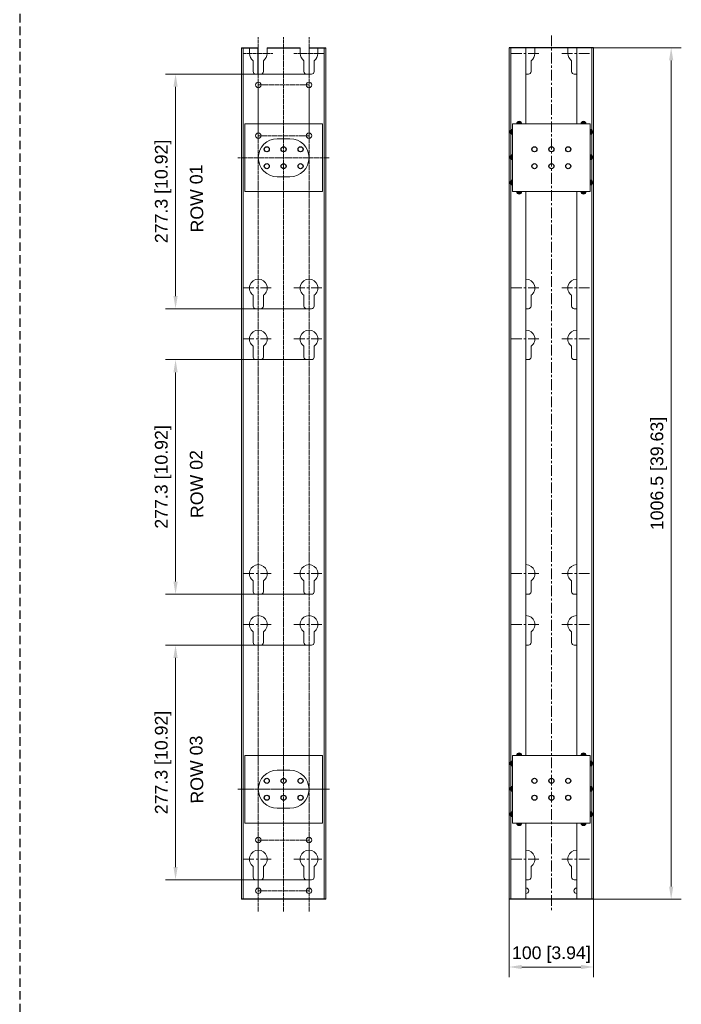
# Model space of a CAD drawing. Header units: millimetres. Extents: x -1086 to 4901, y 927 to 9917.
# Tile 2 of 85: x 204 to 986, y 2111 to 3275. Entities that reach past the tile are written whole.
import ezdxf
from ezdxf.lldxf.tags import DXFTag

# ---------------------------------------------------------------- set-up
doc = ezdxf.new("R2010")
doc.units = ezdxf.units.MM
doc.header["$PDSIZE"] = -1
doc.linetypes.add('ACISOWELD', pattern=[3, 2, -1])
doc.linetypes.add('CENTERX2', pattern=[20.319999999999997, 12.7, -2.54, 2.54, -2.54])
for name, color, linetype, lineweight in [('5剖面线层', 4, 'Continuous', 15), ('7标注层', 6, 'Continuous', 15), ('中心线', 1, 'CENTERX2', 13), ('尺寸线', 6, 'Continuous', 13), ('虚线', 3, 'DASHED', 13)]:
    doc.layers.add(name, color=color, linetype=linetype, lineweight=lineweight)
doc.styles.add('ARIAL', font='arial.ttf')
tags = doc.linetypes.add('DASHED', pattern=[19.049999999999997, 12.7, -6.35]).pattern_tags.tags
tags[6:7] = [DXFTag(74, 4), DXFTag(75, 0), DXFTag(340, '0'), DXFTag(46, 1.0), DXFTag(50, 0.0), DXFTag(44, 0.0), DXFTag(45, 0.0)]
tags[4:5] = [DXFTag(74, 4), DXFTag(75, 0), DXFTag(340, '0'), DXFTag(46, 1.0), DXFTag(50, 0.0), DXFTag(44, 0.0), DXFTag(45, 0.0)]
doc.dimstyles.new(')CCC-35A1', dxfattribs={"dimscale": 20, "dimtxt": 1.5, "dimasz": 2.5, "dimexe": 1.2, "dimexo": 0, "dimgap": 0.5, "dimtad": 1, "dimzin": 12, "dimdsep": 46, "dimtxsty": 'ARIAL', "dimcen": 0.5, "dimclrd": 6, "dimclre": 6, "dimclrt": 6, "dimadec": 3, "dimazin": 3, "dimtfac": 1, "dimtmove": 0, "dimatfit": 3, "dimfxl": 1, "dimlwd": 13, "dimlwe": 13, "dimarcsym": 0})

# ---------------------------------------------------------------- blocks, each defined once
blk = doc.blocks.new('*D60')
at = {"layer": '7标注层', "color": 6, "lineweight": 13}
for p, q in [((546.0183500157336, 2872.985707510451), (376.164113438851, 2872.985707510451)), ((388.164113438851, 2857.985707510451), (388.164113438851, 2610.685707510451)), ((546.0183500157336, 2595.685707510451), (376.164113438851, 2595.685707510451))]:
    blk.add_line(p, q, dxfattribs=at)
at = {"layer": '7标注层', "color": 6}
for points in [[(390.664113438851, 2857.985707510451), (385.664113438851, 2857.985707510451), (388.164113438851, 2872.985707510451)], [(385.664113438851, 2610.685707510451), (390.664113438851, 2610.685707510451), (388.164113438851, 2595.685707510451)]]:
    blk.add_solid(points, dxfattribs=at)
at = {"layer": 'Defpoints', "color": 0}
for p in [(546.0183500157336, 2872.985707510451), (388.164113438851, 2595.685707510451), (546.0183500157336, 2595.685707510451)]:
    blk.add_point(p, dxfattribs=at)
at = {"layer": '7标注层', "color": 6, "insert": (373.5512212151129, 2734.335707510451), "char_height": 15, "attachment_point": 5, "rotation": 90, "style": 'ARIAL'}
blk.add_mtext('277.3 [10.92]', dxfattribs=at)
blk = doc.blocks.new('*D61')
at = {"layer": '7标注层', "color": 6, "lineweight": 13}
for p, q in [((546.0183500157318, 3210.485707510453), (376.164113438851, 3210.485707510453)), ((388.164113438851, 3195.485707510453), (388.164113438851, 2948.185707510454)), ((546.0183500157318, 2933.185707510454), (376.164113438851, 2933.185707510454))]:
    blk.add_line(p, q, dxfattribs=at)
at = {"layer": '7标注层', "color": 6}
for points in [[(390.664113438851, 3195.485707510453), (385.664113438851, 3195.485707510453), (388.164113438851, 3210.485707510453)], [(385.664113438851, 2948.185707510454), (390.664113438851, 2948.185707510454), (388.164113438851, 2933.185707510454)]]:
    blk.add_solid(points, dxfattribs=at)
at = {"layer": 'Defpoints', "color": 0}
for p in [(546.0183500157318, 3210.485707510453), (388.164113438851, 2933.185707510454), (546.0183500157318, 2933.185707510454)]:
    blk.add_point(p, dxfattribs=at)
at = {"layer": '7标注层', "color": 6, "insert": (373.5512212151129, 3071.835707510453), "char_height": 15, "attachment_point": 5, "rotation": 90, "style": 'ARIAL'}
blk.add_mtext('277.3 [10.92]', dxfattribs=at)
blk = doc.blocks.new('*D62')
at = {"layer": '7标注层', "color": 6, "lineweight": 13}
for p, q in [((782.6211020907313, 2235.185708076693), (782.6211020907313, 2143.107055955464)), ((882.6211020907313, 2235.185708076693), (882.6211020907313, 2143.107055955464)), ((797.6211020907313, 2155.107055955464), (867.6211020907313, 2155.107055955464))]:
    blk.add_line(p, q, dxfattribs=at)
at = {"layer": '7标注层', "color": 6}
for points in [[(797.6211020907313, 2157.607055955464), (797.6211020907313, 2152.607055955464), (782.6211020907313, 2155.107055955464)], [(867.6211020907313, 2152.607055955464), (867.6211020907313, 2157.607055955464), (882.6211020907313, 2155.107055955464)]]:
    blk.add_solid(points, dxfattribs=at)
at = {"layer": 'Defpoints', "color": 0}
for p in [(782.6211020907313, 2235.185708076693), (882.6211020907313, 2235.185708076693), (882.6211020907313, 2155.107055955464)]:
    blk.add_point(p, dxfattribs=at)
at = {"layer": '7标注层', "color": 6, "insert": (832.6211020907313, 2169.719948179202), "char_height": 15, "attachment_point": 5, "style": 'ARIAL'}
blk.add_mtext('100 [3.94]', dxfattribs=at)
blk = doc.blocks.new('*D63')
at = {"layer": '7标注层', "color": 6, "lineweight": 13}
for p, q in [((882.6211020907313, 3241.685708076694), (986.3181577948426, 3241.685708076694)), ((974.3181577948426, 3226.685708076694), (974.3181577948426, 2250.185708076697)), ((882.6211020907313, 2235.185708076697), (986.3181577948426, 2235.185708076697))]:
    blk.add_line(p, q, dxfattribs=at)
at = {"layer": '7标注层', "color": 6}
for points in [[(976.8181577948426, 3226.685708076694), (971.8181577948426, 3226.685708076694), (974.3181577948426, 3241.685708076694)], [(971.8181577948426, 2250.185708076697), (976.8181577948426, 2250.185708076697), (974.3181577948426, 2235.185708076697)]]:
    blk.add_solid(points, dxfattribs=at)
at = {"layer": 'Defpoints', "color": 0}
for p in [(882.6211020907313, 3241.685708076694), (882.6211020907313, 2235.185708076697), (974.3181577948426, 2235.185708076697)]:
    blk.add_point(p, dxfattribs=at)
at = {"layer": '7标注层', "color": 6, "insert": (959.7052655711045, 2738.435708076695), "char_height": 15, "attachment_point": 5, "rotation": 90, "style": 'ARIAL'}
blk.add_mtext('1006.5 [39.63]', dxfattribs=at)
blk = doc.blocks.new('DFGHDFG6YY8')
at = {"color": 7, "linetype": 'Continuous', "lineweight": 15}
for points in [[(-29580.31370103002, -27772.53763908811, -3.186140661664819), (-29568.31370103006, -27772.53763908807), (-29568.31370103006, -27785.42279217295, -0.414213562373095), (-29571.31370103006, -27788.42279217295), (-29577.31370103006, -27788.42279217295, -0.414213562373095), (-29580.31370103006, -27785.42279217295), (-29580.31370103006, -27772.53763908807)], [(-29520.31370103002, -27772.53763908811, -3.186140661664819), (-29508.31370103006, -27772.53763908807), (-29508.31370103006, -27785.42279217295, -0.414213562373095), (-29511.31370103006, -27788.42279217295), (-29517.31370103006, -27788.42279217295, -0.414213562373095), (-29520.31370103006, -27785.42279217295), (-29520.31370103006, -27772.53763908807)]]:
    blk.add_lwpolyline(points, format="xyb", close=True, dxfattribs=at)
at = {"layer": '中心线'}
for p, q in [((-29592.09044118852, -27763.91978193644), (-29556.5369608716, -27763.91978193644)), ((-29532.09044118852, -27763.91978193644), (-29496.5369608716, -27763.91978193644))]:
    blk.add_line(p, q, dxfattribs=at)
blk = doc.blocks.new('*D64')
at = {"layer": '7标注层', "color": 6, "lineweight": 13}
for p, q in [((546.0183500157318, 2535.485707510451), (376.164113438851, 2535.485707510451)), ((388.164113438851, 2520.485707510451), (388.164113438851, 2273.185707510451)), ((546.0183500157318, 2258.185707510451), (376.164113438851, 2258.185707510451))]:
    blk.add_line(p, q, dxfattribs=at)
at = {"layer": '7标注层', "color": 6}
for points in [[(390.664113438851, 2520.485707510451), (385.664113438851, 2520.485707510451), (388.164113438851, 2535.485707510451)], [(385.664113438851, 2273.185707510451), (390.664113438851, 2273.185707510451), (388.164113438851, 2258.185707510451)]]:
    blk.add_solid(points, dxfattribs=at)
at = {"layer": 'Defpoints', "color": 0}
for p in [(546.0183500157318, 2535.485707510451), (388.164113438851, 2258.185707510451), (546.0183500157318, 2258.185707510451)]:
    blk.add_point(p, dxfattribs=at)
at = {"layer": '7标注层', "color": 6, "insert": (373.5512212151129, 2396.835707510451), "char_height": 15, "attachment_point": 5, "rotation": 90, "style": 'ARIAL'}
blk.add_mtext('277.3 [10.92]', dxfattribs=at)

msp = doc.modelspace()

# ---------------------------------------------------------------- hatches: boundary and pattern name
at = {"layer": '5剖面线层'}
for points in [[(797.6530993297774, 3151.685708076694, 0.9999999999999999), (791.6530993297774, 3151.685708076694)], [(867.5891048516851, 3151.685708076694, -0.9999999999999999), (873.5891048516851, 3151.685708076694)], [(786.6211020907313, 3139.185708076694, -0.9999999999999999), (786.6211020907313, 3145.185708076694)], [(878.6211020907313, 3139.185708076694, 0.9999999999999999), (878.6211020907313, 3145.185708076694)], [(786.6211020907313, 3109.185708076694, -0.9999999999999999), (786.6211020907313, 3115.185708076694)], [(878.6211020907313, 3109.185708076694, 0.9999999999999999), (878.6211020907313, 3115.185708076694)], [(786.6211020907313, 3085.185708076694, 0.9999999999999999), (786.6211020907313, 3079.185708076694)], [(878.6211020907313, 3085.185708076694, -0.9999999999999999), (878.6211020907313, 3079.185708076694)], [(797.6530993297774, 3071.685708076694, -0.9999999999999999), (791.6530993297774, 3071.685708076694)], [(867.5891048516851, 3071.685708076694, 0.9999999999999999), (873.5891048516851, 3071.685708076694)], [(786.6211020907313, 2392.688717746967, -0.9999999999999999), (786.6211020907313, 2398.688717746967)], [(797.6530993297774, 2405.188717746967, 0.9999999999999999), (791.6530993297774, 2405.188717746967)], [(867.5891048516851, 2405.188717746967, -0.9999999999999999), (873.5891048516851, 2405.188717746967)], [(878.6211020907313, 2392.688717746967, 0.9999999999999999), (878.6211020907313, 2398.688717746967)], [(786.6211020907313, 2362.688717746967, -0.9999999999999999), (786.6211020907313, 2368.688717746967)], [(878.6211020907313, 2362.688717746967, 0.9999999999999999), (878.6211020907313, 2368.688717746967)], [(786.6211020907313, 2338.688717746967, 0.9999999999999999), (786.6211020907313, 2332.688717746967)], [(878.6211020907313, 2338.688717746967, -0.9999999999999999), (878.6211020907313, 2332.688717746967)], [(797.6530993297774, 2325.188717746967, -0.9999999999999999), (791.6530993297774, 2325.188717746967)], [(867.5891048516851, 2325.188717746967, 0.9999999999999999), (873.5891048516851, 2325.188717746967)]]:
    msp.add_hatch(color=256, dxfattribs=at).paths.add_polyline_path(points)

# ---------------------------------------------------------------- linework, layer by layer
at = {"linetype": 'ACISOWELD', "ltscale": 5}
msp.add_line((203.8229854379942, 3791.628089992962), (203.8229854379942, 1685.243326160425), dxfattribs=at)
at = {"color": 7, "linetype": 'Continuous', "lineweight": 15}
for p, q in [((466.0183500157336, 3241.685708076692), (466.0183500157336, 2235.185708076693)), ((486.0183500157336, 3239.688717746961), (486.0183500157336, 3210.485707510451)), ((546.0183500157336, 3241.685708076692), (546.0183500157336, 3210.485707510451)), ((566.0183500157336, 2235.185708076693), (566.0183500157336, 3241.685708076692)), ((782.6211020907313, 2235.185708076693), (782.6211020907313, 3241.685708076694)), ((802.6211020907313, 3241.685708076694), (802.6211020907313, 3151.688717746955)), ((862.6211020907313, 3241.685708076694), (862.6211020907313, 3151.688717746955)), ((882.6211020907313, 3241.685708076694), (882.6211020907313, 2235.185708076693)), ((486.0183500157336, 3198.688717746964), (486.0183500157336, 3192.688717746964)), ((786.6211020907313, 3151.685708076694), (786.6211020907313, 3072.685708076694)), ((878.6211020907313, 3151.685708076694), (878.6211020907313, 3072.685708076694)), ((802.6211020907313, 3071.688717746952), (802.6211020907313, 2405.188717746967)), ((862.6211020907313, 3071.688717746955), (862.6211020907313, 2405.188717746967)), ((786.6211020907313, 2405.188717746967), (786.6211020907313, 2326.188717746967)), ((878.6211020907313, 2405.188717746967), (878.6211020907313, 2326.188717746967)), ((802.6211020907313, 2325.188717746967), (802.6211020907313, 2235.185708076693)), ((862.6211020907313, 2325.188717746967), (862.6211020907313, 2235.185708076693)), ((808.6211020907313, 2274.07086059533), (808.6211020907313, 2261.185707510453)), ((805.6211020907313, 2258.185707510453), (802.6211020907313, 2258.185707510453)), ((784.7211020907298, 2235.185708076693), (782.6211020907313, 2235.185708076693))]:
    msp.add_line(p, q, dxfattribs=at)
for p, q in [((466.0183500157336, 3241.685708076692), (486.0183500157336, 3241.685708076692)), ((486.0183500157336, 3210.485707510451), (486.0183500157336, 3241.685708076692)), ((496.5183499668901, 3241.685708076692), (535.5183499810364, 3241.685708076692)), ((546.0183500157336, 3241.685708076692), (566.0183500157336, 3241.685708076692)), ((882.6211020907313, 3241.685708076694), (782.6211020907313, 3241.685708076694)), ((566.0183500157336, 2235.185708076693), (466.0183500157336, 2235.185708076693)), ((882.6211020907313, 2235.185708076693), (782.6211020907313, 2235.185708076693))]:
    msp.add_line(p, q)
for points in [[(475.5183500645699, 3241.685708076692), (475.5183500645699, 3234.98871774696, 0.2454182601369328), (480.0183500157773, 3226.370860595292), (480.0183500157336, 3226.370860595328), (480.0183500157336, 3213.485707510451, 0.414213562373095), (483.0183500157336, 3210.485707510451), (489.0183500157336, 3210.485707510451, 0.414213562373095), (492.0183500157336, 3213.485707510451), (492.0183500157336, 3226.370860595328, 0.2454182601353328), (496.5183499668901, 3234.98871774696), (496.5183499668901, 3241.685708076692)], [(535.5183499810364, 3241.685708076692), (535.5183500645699, 3234.98871774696, 0.2454182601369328), (540.0183500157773, 3226.370860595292), (540.0183500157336, 3226.370860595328), (540.0183500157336, 3213.485707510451, 0.414213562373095), (543.0183500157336, 3210.485707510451), (549.0183500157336, 3210.485707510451, 0.414213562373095), (552.0183500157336, 3213.485707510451), (552.0183500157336, 3226.370860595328, 0.2454182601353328), (556.5183499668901, 3234.98871774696), (556.5183500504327, 3241.685708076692)], [(802.6211020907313, 3210.485707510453), (805.6211020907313, 3210.485707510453, 0.414213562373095), (808.6211020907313, 3213.485707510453), (808.6211020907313, 3226.37086059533, 0.2454182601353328), (813.1211020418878, 3234.988717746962), (813.1211020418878, 3241.68570807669), (852.1211020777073, 3241.68570807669), (852.1211021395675, 3234.988717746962, 0.2454182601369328), (856.6211020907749, 3226.370860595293), (856.6211020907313, 3226.37086059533), (856.6211020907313, 3213.485707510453, 0.414213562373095), (859.6211020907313, 3210.485707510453), (862.6211020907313, 3210.485707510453)], [(802.6211020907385, 2968.18770456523, -0.7342378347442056), (808.6211020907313, 2949.07086059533), (808.6211020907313, 2936.185707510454, -0.414213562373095), (805.6211020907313, 2933.185707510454), (802.6211020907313, 2933.185707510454)], [(862.6211020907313, 2933.185707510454), (859.6211020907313, 2933.185707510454, -0.414213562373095), (856.6211020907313, 2936.185707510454), (856.6211020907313, 2949.07086059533), (856.6211020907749, 2949.070860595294, -0.7342378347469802), (862.6211020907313, 2968.18770456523, -0.7342378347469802)], [(802.6211020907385, 2907.987704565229, -0.7342378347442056), (808.6211020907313, 2888.87086059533), (808.6211020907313, 2875.985707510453, -0.414213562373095), (805.6211020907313, 2872.985707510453), (802.6211020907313, 2872.985707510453)], [(862.6211020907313, 2872.985707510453), (859.6211020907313, 2872.985707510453, -0.414213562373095), (856.6211020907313, 2875.985707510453), (856.6211020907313, 2888.87086059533), (856.6211020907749, 2888.870860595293, -0.7342378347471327), (862.6211020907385, 2907.987704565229, -0.7342378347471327)], [(802.6211020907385, 2630.687704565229, -0.7342378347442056), (808.6211020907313, 2611.57086059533), (808.6211020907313, 2598.685707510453, -0.414213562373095), (805.6211020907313, 2595.685707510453), (802.6211020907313, 2595.685707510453)], [(862.6211020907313, 2595.685707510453), (859.6211020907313, 2595.685707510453, -0.414213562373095), (856.6211020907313, 2598.685707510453), (856.6211020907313, 2611.57086059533), (856.6211020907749, 2611.570860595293, -0.7342378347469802), (862.6211020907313, 2630.687704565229, -0.7342378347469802)], [(802.6211020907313, 2570.487704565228, -0.7342378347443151), (808.6211020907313, 2551.370860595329), (808.6211020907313, 2538.485707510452, -0.414213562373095), (805.6211020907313, 2535.485707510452), (802.6211020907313, 2535.485707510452)], [(862.6211020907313, 2535.485707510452), (859.6211020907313, 2535.485707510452, -0.414213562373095), (856.6211020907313, 2538.485707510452), (856.6211020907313, 2551.370860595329), (856.6211020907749, 2551.370860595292, -0.7342378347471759), (862.6211020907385, 2570.487704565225, -0.7342378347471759)], [(862.6211020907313, 2258.185707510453), (859.6211020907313, 2258.185707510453, -0.414213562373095), (856.6211020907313, 2261.185707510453), (856.6211020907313, 2274.07086059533), (856.6211020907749, 2274.070860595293, -0.7342378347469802), (862.6211020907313, 2293.187704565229, -0.7342378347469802)]]:
    msp.add_lwpolyline(points, format="xyb", dxfattribs=at)
for points in [[(786.6211020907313, 3151.685708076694), (878.6211020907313, 3151.685708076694), (878.6211020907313, 3071.685708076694), (786.6211020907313, 3071.685708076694)], [(786.6211020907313, 2405.188717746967), (878.6211020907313, 2405.188717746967), (878.6211020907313, 2325.188717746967), (786.6211020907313, 2325.188717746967)]]:
    msp.add_lwpolyline(points, close=True, dxfattribs=at)
for points in [[(523.5183500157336, 3134.185708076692), (508.5183500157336, 3134.185708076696, 0.9999999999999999), (508.5183500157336, 3089.185708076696), (523.5183500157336, 3089.185708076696, 0.9999999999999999), (523.5183500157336, 3134.185708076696, 0.9999999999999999)], [(523.5183500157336, 2387.688717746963), (508.5183500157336, 2387.688717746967, 0.9999999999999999), (508.5183500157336, 2342.688717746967), (523.5183500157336, 2342.688717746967, 0.9999999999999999), (523.5183500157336, 2387.688717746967, 0.9999999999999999)]]:
    msp.add_lwpolyline(points, format="xyb", close=True, dxfattribs=at)
for centre in [(486.0183500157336, 3197.685708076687), (546.0183500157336, 3197.685708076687), (486.0183500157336, 3137.685708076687), (546.0183500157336, 3137.685708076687), (486.0183500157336, 2305.18570807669), (546.0183500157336, 2305.18570807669), (486.0183500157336, 2245.18570807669), (546.0183500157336, 2245.18570807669)]:
    msp.add_circle(centre, 3.25, dxfattribs=at)
for centre in [(496.0183500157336, 3121.688717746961), (516.0183500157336, 3121.688717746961), (536.0183500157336, 3121.688717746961), (812.6211020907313, 3121.685708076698), (832.6211020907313, 3121.685708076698), (852.6211020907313, 3121.685708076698), (496.0183500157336, 3101.688717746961), (516.0183500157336, 3101.688717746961), (536.0183500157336, 3101.688717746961), (812.6211020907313, 3101.685708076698), (832.6211020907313, 3101.685708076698), (852.6211020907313, 3101.685708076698), (496.0183500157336, 2375.188717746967), (516.0183500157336, 2375.188717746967), (536.0183500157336, 2375.188717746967), (812.6211020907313, 2375.188717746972), (832.6211020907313, 2375.188717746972), (852.6211020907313, 2375.188717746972), (496.0183500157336, 2355.188717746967), (516.0183500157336, 2355.188717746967), (536.0183500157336, 2355.188717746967), (812.6211020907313, 2355.188717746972), (832.6211020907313, 2355.188717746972), (852.6211020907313, 2355.188717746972)]:
    msp.add_circle(centre, 3)
for centre, radius, start, end in [((802.6211020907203, 2282.687704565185), 10.50000000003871, 304.849904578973, 90), ((805.621102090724, 2261.18570751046), 3.000000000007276, 270.0000000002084, 359.9999999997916), ((802.6211020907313, 2245.185708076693), 3.25, 270, 90), ((862.6211020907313, 2245.185708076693), 3.25, 90, 270)]:
    msp.add_arc(centre, radius, start, end, dxfattribs=at)
at = {"layer": '5剖面线层'}
for points in [[(797.6530993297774, 3151.685708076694, 0.9999999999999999), (791.6530993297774, 3151.685708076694), (797.6530993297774, 3151.685708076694)], [(867.5891048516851, 3151.685708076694, -0.9999999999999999), (873.5891048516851, 3151.685708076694), (867.5891048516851, 3151.685708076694)], [(786.6211020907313, 3139.185708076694, -0.9999999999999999), (786.6211020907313, 3145.185708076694), (786.6211020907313, 3139.185708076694)], [(878.6211020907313, 3139.185708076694, 0.9999999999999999), (878.6211020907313, 3145.185708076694), (878.6211020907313, 3139.185708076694)], [(786.6211020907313, 3109.185708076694, -0.9999999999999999), (786.6211020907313, 3115.185708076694), (786.6211020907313, 3109.185708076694)], [(878.6211020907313, 3109.185708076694, 0.9999999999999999), (878.6211020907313, 3115.185708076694), (878.6211020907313, 3109.185708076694)], [(786.6211020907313, 3085.185708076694, 0.9999999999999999), (786.6211020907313, 3079.185708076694), (786.6211020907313, 3085.185708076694)], [(878.6211020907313, 3085.185708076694, -0.9999999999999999), (878.6211020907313, 3079.185708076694), (878.6211020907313, 3085.185708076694)], [(797.6530993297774, 3071.685708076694, -0.9999999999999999), (791.6530993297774, 3071.685708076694), (797.6530993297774, 3071.685708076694)], [(867.5891048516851, 3071.685708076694, 0.9999999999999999), (873.5891048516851, 3071.685708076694), (867.5891048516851, 3071.685708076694)], [(786.6211020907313, 2392.688717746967, -0.9999999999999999), (786.6211020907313, 2398.688717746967), (786.6211020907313, 2392.688717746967)], [(797.6530993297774, 2405.188717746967, 0.9999999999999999), (791.6530993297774, 2405.188717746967), (797.6530993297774, 2405.188717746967)], [(867.5891048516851, 2405.188717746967, -0.9999999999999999), (873.5891048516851, 2405.188717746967), (867.5891048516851, 2405.188717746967)], [(878.6211020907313, 2392.688717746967, 0.9999999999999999), (878.6211020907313, 2398.688717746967), (878.6211020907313, 2392.688717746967)], [(786.6211020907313, 2362.688717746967, -0.9999999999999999), (786.6211020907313, 2368.688717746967), (786.6211020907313, 2362.688717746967)], [(878.6211020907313, 2362.688717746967, 0.9999999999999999), (878.6211020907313, 2368.688717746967), (878.6211020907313, 2362.688717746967)], [(786.6211020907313, 2338.688717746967, 0.9999999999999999), (786.6211020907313, 2332.688717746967), (786.6211020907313, 2338.688717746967)], [(878.6211020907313, 2338.688717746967, -0.9999999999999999), (878.6211020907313, 2332.688717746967), (878.6211020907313, 2338.688717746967)], [(797.6530993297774, 2325.188717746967, -0.9999999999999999), (791.6530993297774, 2325.188717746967), (797.6530993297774, 2325.188717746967)], [(867.5891048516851, 2325.188717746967, 0.9999999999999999), (873.5891048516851, 2325.188717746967), (867.5891048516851, 2325.188717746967)]]:
    msp.add_lwpolyline(points, format="xyb", close=True, dxfattribs=at)
at = {"layer": '中心线', "ltscale": 0.2}
for p, q in [((486.0183500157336, 3254.17540403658), (486.0183500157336, 2220.834364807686)), ((516.0183500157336, 3254.17540403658), (516.0183500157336, 2220.834364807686)), ((546.0183500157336, 3254.17540403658), (546.0183500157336, 2220.834364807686)), ((468.2416098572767, 3234.988717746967), (503.7950901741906, 3234.988717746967)), ((528.2416098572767, 3234.988717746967), (563.7950901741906, 3234.988717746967)), ((461.7396591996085, 3111.685708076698), (570.2970408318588, 3111.685708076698)), ((465.175485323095, 2365.188717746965), (566.8612147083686, 2365.188717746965))]:
    msp.add_line(p, q, dxfattribs=at)
at = {"layer": '中心线'}
for p, q in [((832.6211020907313, 3256.175404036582), (832.6211020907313, 2220.834364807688)), ((784.8443619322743, 3234.988717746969), (820.3978422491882, 3234.988717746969)), ((844.8443619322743, 3234.988717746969), (880.3978422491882, 3234.988717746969)), ((784.8443619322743, 2957.688717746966), (820.3978422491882, 2957.688717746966)), ((844.8443619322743, 2957.688717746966), (880.3978422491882, 2957.688717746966)), ((784.8443619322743, 2897.488717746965), (820.3978422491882, 2897.488717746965)), ((844.8443619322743, 2897.488717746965), (880.3978422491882, 2897.488717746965)), ((784.8443619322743, 2620.188717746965), (820.3978422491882, 2620.188717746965)), ((844.8443619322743, 2620.188717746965), (880.3978422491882, 2620.188717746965)), ((784.8443619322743, 2559.988717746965), (820.3978422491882, 2559.988717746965)), ((844.8443619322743, 2559.988717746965), (880.3978422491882, 2559.988717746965)), ((461.7396591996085, 2365.188717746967), (570.2970408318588, 2365.188717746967)), ((784.8443619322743, 2282.688717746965), (820.3978422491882, 2282.688717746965)), ((844.8443619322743, 2282.688717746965), (880.3978422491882, 2282.688717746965))]:
    msp.add_line(p, q, dxfattribs=at)
at = {"layer": '中心线', "ltscale": 0.2}
for points in [[(486.0183500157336, 3137.685708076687), (546.0183500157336, 3137.685708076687), (546.0183500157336, 3197.685708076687), (486.0183500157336, 3197.685708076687)], [(486.0183500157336, 2245.18570807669), (546.0183500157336, 2245.18570807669), (546.0183500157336, 2305.18570807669), (486.0183500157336, 2305.18570807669)]]:
    msp.add_lwpolyline(points, close=True, dxfattribs=at)
at = {"layer": '虚线'}
for p, q in [((468.1183500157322, 3241.685708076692), (468.1183500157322, 2235.185708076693)), ((563.9183500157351, 2235.185708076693), (563.9183500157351, 3241.685708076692)), ((784.7211020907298, 2235.185708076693), (784.7211020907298, 3241.685708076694)), ((880.5211020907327, 3241.685708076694), (880.5211020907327, 2235.185708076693))]:
    msp.add_line(p, q, dxfattribs=at)
for points in [[(470.0183500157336, 3151.685708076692), (562.0183500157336, 3151.685708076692), (562.0183500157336, 3071.685708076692), (470.0183500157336, 3071.685708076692)], [(470.0183500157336, 2405.188717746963), (562.0183500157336, 2405.188717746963), (562.0183500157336, 2325.188717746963), (470.0183500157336, 2325.188717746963)]]:
    msp.add_lwpolyline(points, close=True, dxfattribs=at)

# ---------------------------------------------------------------- block references
at = {"color": 7, "linetype": 'Continuous', "lineweight": 15}
for p in [(30060.3320510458, 30721.6084996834), (30060.3320510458, 30384.1084996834), (30060.3320510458, 30323.9084996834), (30060.3320510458, 30046.6084996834)]:
    msp.add_blockref('DFGHDFG6YY8', p, dxfattribs=at)
at = {"ltscale": 0.2}
msp.add_blockref('DFGHDFG6YY8', (30060.3320510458, 30661.4084996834), dxfattribs=at)

# ---------------------------------------------------------------- texts
at = {"layer": '尺寸线', "lineweight": 15, "char_height": 15, "width": 79.18138666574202, "attachment_point": 1, "rotation": 90.97102193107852, "style": 'ARIAL'}
for s, insert in [('ROW 01', (406.2256821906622, 3023.165178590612)), ('ROW 02', (406.225682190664, 2685.665178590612)), ('ROW 03', (406.2256821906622, 2348.165178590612))]:
    msp.add_mtext(s, dxfattribs=dict(at, insert=insert))

# ---------------------------------------------------------------- dimensions: what is measured, and where the dimension line sits
at = {"layer": '7标注层'}
dim = msp.add_linear_dim(base=(974.3181577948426, 2235.185708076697), p1=(882.6211020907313, 3241.685708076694), p2=(882.6211020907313, 2235.185708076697), angle=90, dimstyle=')CCC-35A1', override={"dimscale": 10, "dimasz": 1.5}, dxfattribs=at)
dim.commit()
dim.dimension.update_dxf_attribs({"geometry": '*D63', "text_midpoint": (974.3181577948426, 2738.435708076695), "dimtype": 160})
for base, p1, p2, picture, middle in [((388.164113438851, 2933.185707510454), (546.0183500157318, 3210.485707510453), (546.0183500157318, 2933.185707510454), '*D61', (373.5512212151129, 3071.835707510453)), ((388.164113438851, 2595.685707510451), (546.0183500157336, 2872.985707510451), (546.0183500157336, 2595.685707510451), '*D60', (373.5512212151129, 2734.335707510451)), ((388.164113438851, 2258.185707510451), (546.0183500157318, 2535.485707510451), (546.0183500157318, 2258.185707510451), '*D64', (373.5512212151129, 2396.835707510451))]:
    dim = msp.add_linear_dim(base=base, p1=p1, p2=p2, angle=90, dimstyle=')CCC-35A1', override={"dimscale": 10, "dimasz": 1.5}, dxfattribs=at)
    dim.commit()
    dim.dimension.update_dxf_attribs({"geometry": picture, "text_midpoint": middle})
dim = msp.add_linear_dim(base=(882.6211020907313, 2155.107055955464), p1=(782.6211020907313, 2235.185708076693), p2=(882.6211020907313, 2235.185708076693), dimstyle=')CCC-35A1', override={"dimscale": 10, "dimasz": 1.5}, dxfattribs=at)
dim.commit()
dim.dimension.update_dxf_attribs({"geometry": '*D62', "text_midpoint": (832.6211020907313, 2169.719948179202)})

doc.saveas('drawing.dxf')
